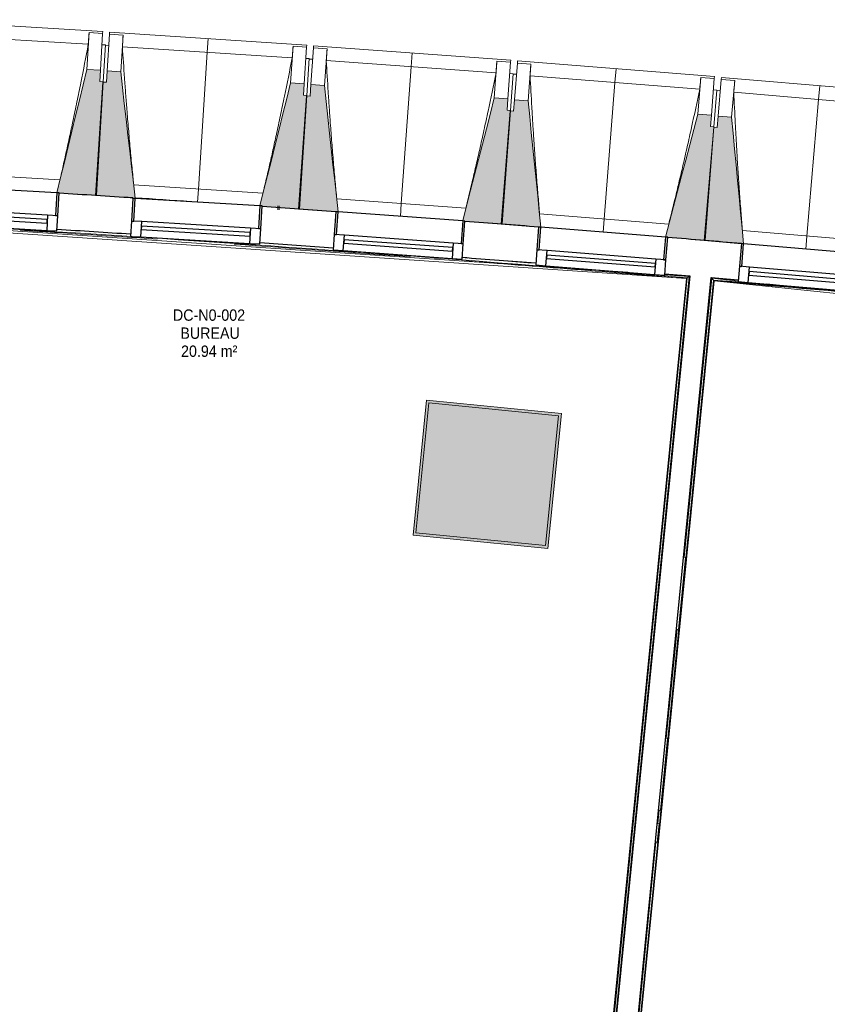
# Model space of a CAD drawing. Header units: millimetres. Extents: x -2845 to 74565, y -36590 to 13748.
# Tile 28 of 53: x 40286 to 43843, y -17938 to -13605. Entities that reach past the tile are written whole.
import ezdxf

# ---------------------------------------------------------------- set-up
doc = ezdxf.new("R2010")
doc.units = ezdxf.units.MM
doc.linetypes.add('Tiret', pattern=[2.5, 1.25, -1.25])
doc.layers.add('A-AREA', color=4, linetype='Tiret', lineweight=100, true_color=0x00ffff)
for name, color, linetype, lineweight in [('A-FLOR-HRAL', 7, 'Continuous', 18), ('A-GENM', 7, 'Continuous', 18), ('A-GLAZ', 7, 'Continuous', 25), ('A-WALL', 7, 'Continuous', 25), ('ESPACE', 7, 'Continuous', 30), ('I-WALL', 7, 'Continuous', 25), ('INSTAL ELECTRIQUE', 7, 'Continuous', 18), ('MUR', 7, 'Continuous', 25), ('S-BEAM', 7, 'Continuous', 18)]:
    doc.layers.add(name, color=color, linetype=linetype, lineweight=lineweight)
doc.styles.add('Arial_2', font='arial.ttf', dxfattribs={"width": 0.9, "height": 50})

# ---------------------------------------------------------------- blocks, each defined once
blk = doc.blocks.new('20_MUR PREFA_01 - Type 1-3119337-2021_015_1111_DCE_1_50_N0 FINI_CFO_GEN')
at = {"layer": 'A-GENM'}
for p, q in [((0, 722.1), (0, 661.4)), ((0, 661.4), (0, 58.5)), ((0, 0.7), (0, 58.5))]:
    blk.add_line(p, q, dxfattribs=at)
blk = doc.blocks.new('B02_DC_STR_rvt-1-2021_015_1111_DCE_1_50_N0 FINI_CFO_GEN')
at = {"layer": 'S-BEAM', "lineweight": 5, "true_color": 0x787878}
for points in [[(-12544.5, -14378.3), (-12515, -13878.3), (-12529.9, -13877.4), (-12527, -13827.5), (-12586.9, -13824), (-12719, -14367.4), (-12709.2, -14367.9), (-12709.2, -14368.6), (-12624, -14373.7)], [(-12374.3, -14391.1), (-12438, -13834.8), (-12497.9, -13830.9), (-12501.2, -13880.8), (-12516.1, -13879.8), (-12548.9, -14379.6), (-12428.1, -14387.5)], [(-11650.8, -14438.5), (-11618.1, -13938.6), (-11633, -13937.7), (-11629.7, -13887.8), (-11689.6, -13883.8), (-11824.8, -14424.6), (-11815.3, -14425.1), (-11815.3, -14427.7), (-11757.5, -14431.5)], [(-11480.8, -14451.6), (-11540.8, -13895.6), (-11600.7, -13891.3), (-11604.2, -13941.2), (-11619.2, -13940.1), (-11655.2, -14439.7), (-11490.7, -14451.6), (-11490.6, -14450.9), (-11488.2, -14451.1)], [(-10757.6, -14504.4), (-10721.5, -14004.8), (-10736.5, -14003.7), (-10732.9, -13953.9), (-10792.8, -13949.6), (-10931.9, -14491.2), (-10922.1, -14491.9), (-10922.1, -14492.6), (-10860.8, -14497)], [(-10587.6, -14518.7), (-10644, -13962.3), (-10703.8, -13957.6), (-10707.8, -14007.4), (-10722.7, -14006.3), (-10762, -14505.6), (-10597.5, -14518.6), (-10597.4, -14517.9), (-10594.6, -14518.1)], [(-9864.8, -14576.2), (-9825.5, -14076.8), (-9840.4, -14075.6), (-9836.5, -14025.8), (-9896.3, -14021.1), (-10039, -14561.8), (-10029.2, -14562.6), (-10029.2, -14563.3), (-9881.2, -14574.9)], [(-9694.9, -14591.5), (-9747.7, -14034.8), (-9807.5, -14029.7), (-9811.7, -14079.5), (-9826.7, -14078.3), (-9869.2, -14577.4), (-9704.8, -14591.4), (-9704.7, -14590.7), (-9701.4, -14591)]]:
    blk.add_hatch(color=8, dxfattribs=at).paths.add_polyline_path(points)
at = {"layer": 'S-BEAM'}
for p, q in [((-12516.9, -13656.7), (-13385.4, -13605.4)), ((-12580.6, -13713.6), (-13328.8, -13669.5)), ((-12577.3, -13662.2), (-12586.9, -13824)), ((-12577.4, -13662.4), (-12577.3, -13662.2)), ((-12577.3, -13662.2), (-12517.4, -13665.7)), ((-12517.4, -13665.7), (-12527, -13827.5)), ((-12516.9, -13656.7), (-12517.4, -13665.7)), ((-12497.9, -13830.9), (-12487.3, -13669.1)), ((-12487.3, -13669.1), (-12486.7, -13660.1)), ((-12487.3, -13669.1), (-12427.4, -13673)), ((-11618.6, -13717), (-12486.7, -13660.1)), ((-12438, -13834.8), (-12427.4, -13673)), ((-12427.4, -13673), (-12427.4, -13673.3)), ((-12505.4, -13716.5), (-12520.4, -13715.6)), ((-12505.4, -13716.5), (-12515, -13878.3)), ((-12490.6, -13719), (-12505.5, -13718)), ((-11682.6, -13773.5), (-12430.5, -13724.5)), ((-11679, -13722.1), (-11689.6, -13883.8)), ((-11679.1, -13722.4), (-11679, -13722.1)), ((-11679, -13722.1), (-11619.1, -13726)), ((-11619.1, -13726), (-11629.7, -13887.8)), ((-11618.6, -13717), (-11619.1, -13726)), ((-11600.7, -13891.3), (-11589, -13729.6)), ((-11589, -13729.6), (-11588.3, -13720.6)), ((-11589, -13729.6), (-11529.2, -13733.9)), ((-10720.6, -13783.2), (-11588.3, -13720.6)), ((-11540.8, -13895.6), (-11529.2, -13733.9)), ((-11529.2, -13733.9), (-11529.1, -13734.2)), ((-11607.4, -13776.9), (-11622.4, -13775.9)), ((-11607.4, -13776.9), (-11618.1, -13938.6)), ((-11592.6, -13779.5), (-11607.5, -13778.4)), ((-10785, -13839.3), (-11532.6, -13785.4)), ((-10781.1, -13787.9), (-10792.8, -13949.6)), ((-10781.1, -13787.9), (-10721.2, -13792.2)), ((-10781.1, -13788.1), (-10781.1, -13787.9)), ((-10721.2, -13792.2), (-10732.9, -13953.9)), ((-10720.6, -13783.2), (-10721.2, -13792.2)), ((-10703.8, -13957.6), (-10691.1, -13796)), ((-10691.1, -13796), (-10690.4, -13787)), ((-10691.1, -13796), (-10631.3, -13800.7)), ((-9823.1, -13855.2), (-10690.4, -13787)), ((-10644, -13962.3), (-10631.3, -13800.7)), ((-10631.3, -13800.7), (-10631.3, -13801)), ((-12527, -13827.5), (-12586.9, -13824)), ((-12529.9, -13877.4), (-12527, -13827.5)), ((-12497.9, -13830.9), (-12501.2, -13880.8)), ((-12438, -13834.8), (-12497.9, -13830.9)), ((-10709.9, -13843.1), (-10724.8, -13842.1)), ((-10709.9, -13843.1), (-10721.5, -14004.8)), ((-10695, -13845.8), (-10710, -13844.7)), ((-9887.9, -13910.9), (-10635.1, -13852.1)), ((-9883.6, -13859.5), (-9896.3, -14021.1)), ((-9883.7, -13859.8), (-9883.6, -13859.5)), ((-9883.6, -13859.5), (-9823.8, -13864.2)), ((-9823.8, -13864.2), (-9836.5, -14025.8)), ((-9823.1, -13855.2), (-9823.8, -13864.2)), ((-9793.7, -13868.2), (-9792.9, -13859.2)), ((-8926.1, -13933), (-9792.9, -13859.2)), ((-12516.1, -13879.8), (-12548.9, -14379.6)), ((-12544.5, -14378.3), (-12515, -13878.3)), ((-12515, -13878.3), (-12529.9, -13877.4)), ((-12501.2, -13880.8), (-12516.1, -13879.8)), ((-11629.7, -13887.8), (-11689.6, -13883.8)), ((-11633, -13937.7), (-11629.7, -13887.8)), ((-11600.7, -13891.3), (-11604.2, -13941.2)), ((-11540.8, -13895.6), (-11600.7, -13891.3)), ((-9807.5, -14029.7), (-9793.7, -13868.2)), ((-9793.7, -13868.2), (-9733.9, -13873.3)), ((-9747.7, -14034.8), (-9733.9, -13873.3)), ((-9733.9, -13873.3), (-9733.9, -13873.6)), ((-11619.2, -13940.1), (-11655.2, -14439.7)), ((-11650.8, -14438.5), (-11618.1, -13938.6)), ((-11618.1, -13938.6), (-11633, -13937.7)), ((-11604.2, -13941.2), (-11619.2, -13940.1)), ((-10732.9, -13953.9), (-10792.8, -13949.6)), ((-9812.8, -13915.2), (-9827.7, -13914.1)), ((-9812.8, -13915.2), (-9825.5, -14076.8)), ((-9798, -13918), (-9812.9, -13916.7)), ((-8991.2, -13988.3), (-9738.1, -13924.7)), ((-10736.5, -14003.7), (-10732.9, -13953.9)), ((-10703.8, -13957.6), (-10707.8, -14007.4)), ((-10644, -13962.3), (-10703.8, -13957.6)), ((-10722.7, -14006.3), (-10762, -14505.6)), ((-10757.6, -14504.4), (-10721.5, -14004.8)), ((-10721.5, -14004.8), (-10736.5, -14003.7)), ((-10707.8, -14007.4), (-10722.7, -14006.3)), ((-9836.5, -14025.8), (-9896.3, -14021.1)), ((-9840.4, -14075.6), (-9836.5, -14025.8)), ((-9807.5, -14029.7), (-9811.7, -14079.5)), ((-9747.7, -14034.8), (-9807.5, -14029.7)), ((-9826.7, -14078.3), (-9869.2, -14577.4)), ((-9864.8, -14576.2), (-9825.5, -14076.8)), ((-9825.5, -14076.8), (-9840.4, -14075.6)), ((-9811.7, -14079.5), (-9826.7, -14078.3)), ((-13275, -14276.6), (-12705.5, -14310.3)), ((-12380.7, -14332), (-11811.4, -14369.3)), ((-12709.3, -14368.6), (-12544.5, -14378.3)), ((-12548.9, -14379.6), (-12374.3, -14391.1)), ((-12099.8, -14408.4), (-12374.3, -14390.4)), ((-11815.5, -14427.7), (-11650.8, -14438.5)), ((-11486.7, -14393.2), (-10917.7, -14434.2)), ((-11655.2, -14439.7), (-11490.7, -14451.6)), ((-10593.1, -14460.2), (-10024.4, -14505)), ((-10922.2, -14492.6), (-10757.6, -14504.4)), ((-10762, -14505.6), (-10597.5, -14518.6)), ((-9700.1, -14533.1), (-9131.6, -14581.5)), ((-10029.3, -14563.2), (-9864.8, -14576.2)), ((-9869.2, -14577.4), (-9704.8, -14591.4))]:
    blk.add_line(p, q, dxfattribs=at)
at = {"layer": 'S-BEAM', "flags": 128}
for points in [[(-12580.6, -13713.6), (-12580, -13703.4), (-12579.3, -13693.2), (-12578.7, -13682.9), (-12578, -13672.7), (-12577.4, -13662.4)], [(-12427.4, -13673.3), (-12428, -13683.5), (-12428.7, -13693.8), (-12429.3, -13704), (-12429.9, -13714.3), (-12430.5, -13724.5)], [(-11682.6, -13773.5), (-11681.9, -13763.3), (-11681.2, -13753.1), (-11680.5, -13742.8), (-11679.8, -13732.6), (-11679.1, -13722.4)], [(-11529.1, -13734.2), (-11529.8, -13744.4), (-11530.5, -13754.7), (-11531.2, -13764.9), (-11531.9, -13775.2), (-11532.6, -13785.4)], [(-10785, -13839.3), (-10784.3, -13829.1), (-10783.5, -13818.8), (-10782.7, -13808.6), (-10781.9, -13798.4), (-10781.1, -13788.1)], [(-10631.3, -13801), (-10632.1, -13811.2), (-10632.8, -13821.4), (-10633.6, -13831.7), (-10634.4, -13841.9), (-10635.1, -13852.1)], [(-12586.9, -13824), (-12603.4, -13892), (-12620, -13960), (-12636.5, -14028), (-12653, -14096), (-12669.6, -14164), (-12686.1, -14232), (-12702.6, -14300), (-12719, -14367.4)], [(-12374.3, -14391.1), (-12382.2, -14321.5), (-12390.2, -14252), (-12398.2, -14182.5), (-12406.1, -14112.9), (-12414.1, -14043.4), (-12422.1, -13973.9), (-12430, -13904.3), (-12438, -13834.8)], [(-9887.9, -13910.9), (-9887.1, -13900.7), (-9886.2, -13890.4), (-9885.4, -13880.2), (-9884.5, -13870), (-9883.7, -13859.8)], [(-11689.6, -13883.8), (-11706.6, -13951.7), (-11723.6, -14019.6), (-11740.6, -14087.5), (-11757.5, -14155.4), (-11774.5, -14223.3), (-11791.5, -14291.2), (-11808.5, -14359.1), (-11824.8, -14424.6)], [(-11480.8, -14451.6), (-11488.2, -14382.7), (-11495.7, -14313.1), (-11503.2, -14243.5), (-11510.7, -14174), (-11518.3, -14104.4), (-11525.8, -14034.8), (-11533.3, -13965.2), (-11540.8, -13895.6)], [(-9733.9, -13873.6), (-9734.7, -13883.8), (-9735.6, -13894), (-9736.4, -13904.2), (-9737.2, -13914.5), (-9738.1, -13924.7)], [(-10792.8, -13949.6), (-10810.2, -14017.3), (-10827.6, -14085.1), (-10845, -14152.9), (-10862.4, -14220.7), (-10879.8, -14288.5), (-10897.3, -14356.3), (-10914.7, -14424.1), (-10931.9, -14491.2)], [(-10587.6, -14518.7), (-10594.6, -14449.7), (-10601.6, -14380.1), (-10608.7, -14310.5), (-10615.8, -14240.8), (-10622.8, -14171.2), (-10629.9, -14101.6), (-10637, -14031.9), (-10644, -13962.3)], [(-9896.3, -14021.1), (-9914.2, -14088.8), (-9932.1, -14156.4), (-9949.9, -14224.1), (-9967.8, -14291.8), (-9985.6, -14359.5), (-10003.5, -14427.1), (-10021.4, -14494.8), (-10039, -14561.8)], [(-9694.9, -14591.5), (-9701.4, -14522.5), (-9708, -14452.9), (-9714.6, -14383.2), (-9721.3, -14313.5), (-9727.9, -14243.8), (-9734.5, -14174.2), (-9741.1, -14104.5), (-9747.7, -14034.8)]]:
    blk.add_lwpolyline(points, dxfattribs=at)
at = {"layer": 'S-BEAM'}
for points, knots in [([(-12705.6, -14310.3), (-12696.1, -14269.1), (-12681.6, -14205.5), (-12662.7, -14119.2), (-12647.1, -14046.1), (-12630.7, -13967.3), (-12607.8, -13854.6), (-12591.3, -13770.1), (-12580.6, -13713.6)], [0.0183438, 0.0183438, 0.0183438, 0.0183438, 0.2222222, 0.3333333, 0.4444444, 0.5833333, 0.7222222, 1, 1, 1, 1]), ([(-12430.5, -13724.5), (-12427.6, -13770.4), (-12423, -13839.2), (-12416.3, -13930.8), (-12410.5, -14005.4), (-12403.9, -14085.6), (-12396.3, -14171.5), (-12388.5, -14253.7), (-12383.1, -14307.2), (-12380.5, -14332)], [0, 0, 0, 0, 0.2222222, 0.3333333, 0.4444444, 0.5833333, 0.7222222, 0.8611111, 0.9816328, 0.9816328, 0.9816328, 0.9816328]), ([(-11811.5, -14369.4), (-11801.7, -14328.3), (-11786.8, -14264.7), (-11767.4, -14178.5), (-11751.3, -14105.6), (-11734.3, -14026.9), (-11710.7, -13914.3), (-11693.7, -13829.9), (-11682.6, -13773.5)], [0.0183438, 0.0183438, 0.0183438, 0.0183438, 0.2222222, 0.3333333, 0.4444444, 0.5833333, 0.7222222, 1, 1, 1, 1]), ([(-11532.6, -13785.4), (-11530, -13831.3), (-11525.9, -13900.1), (-11519.7, -13991.8), (-11514.5, -14066.4), (-11508.4, -14146.6), (-11501.3, -14232.6), (-11494.1, -14314.9), (-11489, -14368.4), (-11486.6, -14393.2)], [0, 0, 0, 0, 0.2222222, 0.3333333, 0.4444444, 0.5833333, 0.7222222, 0.8611111, 0.9816328, 0.9816328, 0.9816328, 0.9816328]), ([(-10917.8, -14434.3), (-10907.7, -14393.2), (-10892.5, -14329.8), (-10872.4, -14243.7), (-10855.8, -14170.9), (-10838.4, -14092.3), (-10814.1, -13979.9), (-10796.5, -13895.6), (-10785, -13839.3)], [0.0183438, 0.0183438, 0.0183438, 0.0183438, 0.2222222, 0.3333333, 0.4444444, 0.5833333, 0.7222222, 1, 1, 1, 1]), ([(-10635.1, -13852.1), (-10632.8, -13898), (-10629.1, -13966.9), (-10623.6, -14058.6), (-10618.8, -14133.2), (-10613.2, -14213.5), (-10606.7, -14299.5), (-10600, -14381.8), (-10595.3, -14435.4), (-10593, -14460.2)], [0, 0, 0, 0, 0.2222222, 0.3333333, 0.4444444, 0.5833333, 0.7222222, 0.8611111, 0.9816328, 0.9816328, 0.9816328, 0.9816328]), ([(-10024.5, -14505), (-10014.2, -14464), (-9998.5, -14400.7), (-9977.9, -14314.7), (-9960.8, -14242), (-9942.9, -14163.5), (-9917.8, -14051.3), (-9899.7, -13967.1), (-9887.9, -13910.9)], [0.0183438, 0.0183438, 0.0183438, 0.0183438, 0.2222222, 0.3333333, 0.4444444, 0.5833333, 0.7222222, 1, 1, 1, 1]), ([(-9738.1, -13924.7), (-9736.1, -13970.6), (-9732.8, -14039.5), (-9727.9, -14131.2), (-9723.6, -14205.9), (-9718.5, -14286.2), (-9712.6, -14372.3), (-9706.4, -14454.6), (-9702, -14508.2), (-9699.9, -14533.1)], [0, 0, 0, 0, 0.2222222, 0.3333333, 0.4444444, 0.5833333, 0.7222222, 0.8611111, 0.9816328, 0.9816328, 0.9816328, 0.9816328])]:
    blk.add_open_spline(points, degree=3, knots=knots, dxfattribs=at)
at = {"layer": 'S-BEAM', "color": 5, "lineweight": 25, "true_color": 0x0000ff}
for p, rotation in [((-12099.9, -14409), 356.249207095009), ((-11206.4, -14472.1), 355.8761407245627), ((-10313.4, -14540.9), 355.5030743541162), ((-9420.8, -14615.6), 355.1300079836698)]:
    blk.add_blockref('20_MUR PREFA_01 - Type 1-3119337-2021_015_1111_DCE_1_50_N0 FINI_CFO_GEN', p, dxfattribs=dict(at, rotation=rotation))
blk = doc.blocks.new('XXX_VIDE FENETRE - 550-377501-2021_015_1111_DCE_1_50_N0 FINI_CFO_GEN')
at = {"layer": 'A-GLAZ'}
for p, q in [((-285, 0), (-285, -100)), ((-275, 0), (-285, 0)), ((275, 0), (-275, 0)), ((-275, -100), (-275, 0)), ((285, 0), (275, 0)), ((275, 0), (275, -100)), ((285, -100), (285, 0)), ((-285, -100), (-275, -100)), ((-240, -100), (-285, -100)), ((-285, -100), (-285, -167.5)), ((-240, -167.5), (-240, -100)), ((240, -100), (-240, -100)), ((240, -100), (240, -167.5)), ((285, -100), (240, -100)), ((275, -100), (285, -100)), ((285, -167.5), (285, -100)), ((-285, -167.5), (-240, -167.5)), ((-240, -167.5), (240, -167.5)), ((240, -167.5), (285, -167.5))]:
    blk.add_line(p, q, dxfattribs=at)
at = {"layer": 'A-GLAZ', "color": 173, "true_color": 0x5c63b1}
for p, q in [((240, -120), (-240, -120)), ((-240, -120), (-240, -135)), ((240, -135), (240, -120)), ((-240, -135), (240, -135))]:
    blk.add_line(p, q, dxfattribs=at)
blk = doc.blocks.new('Garde-corps - Garde-corps-505703-2021_015_1111_DCE_1_50_N0 FINI_CFO_GEN')
at = {"layer": 'A-FLOR-HRAL'}
for p, q in [((-14288.8, -14452.6), (-9946.8, -14744.5)), ((-14003.6, -14461.4), (-10204.3, -14716.8)), ((-11056.7, -14655.1), (-11030.4, -14657)), ((-10933.7, -14652.5), (-10909.1, -14654.3)), ((-10042.2, -14727.7), (-9935.3, -14734.9)), ((-10041.8, -14723.1), (-9932, -14732.2)), ((-9946.8, -14744.5), (-10346.7, -18775.8)), ((-9945, -14743), (-10345, -18775.9)), ((-9943.1, -14741.4), (-10341.1, -18754.3)), ((-9935.3, -14734.9), (-10334, -18754.4)), ((-9979.2, -14740.2), (-9945, -14743)), ((-9946.8, -14744.5), (-9946.8, -14744.5))]:
    blk.add_line(p, q, dxfattribs=at)
at = {"layer": 'A-FLOR-HRAL', "flags": 128}
for points in [[(-9946.8, -14744.5), (-9946.8, -14744.5), (-9946.7, -14744.4), (-9946.5, -14744.3), (-9946.3, -14744.1), (-9946.1, -14743.9), (-9945.9, -14743.7), (-9945.6, -14743.5), (-9945.4, -14743.3), (-9945.2, -14743.2), (-9945, -14743)], [(-9943.1, -14741.4), (-9939.2, -14738.1), (-9935.3, -14734.9)], [(-9935.3, -14734.9), (-9935.2, -14734.8), (-9934.8, -14734.5), (-9934.4, -14734.1), (-9933.8, -14733.7), (-9933.2, -14733.2), (-9932.6, -14732.7), (-9932, -14732.2)]]:
    blk.add_lwpolyline(points, dxfattribs=at)
at = {"layer": 'A-FLOR-HRAL'}
for radius, start, end in [(137273, 85.24477, 87.064083), (137269.6, 86.221927, 86.473789), (137283.1, 86.270695, 86.406616), (137269.6, 85.755463, 86.080121), (137283.1, 85.897745, 86.032794), (137269.6, 85.246202, 85.659974), (137283.1, 85.524362, 85.642176)]:
    blk.add_arc((-21322.9, -151541.9), radius, start, end, dxfattribs=at)
blk = doc.blocks.new('Garde-corps - Garde-corps-505843-2021_015_1111_DCE_1_50_N0 FINI_CFO_GEN')
at = {"layer": 'A-FLOR-HRAL'}
for p, q in [((-10226.9, -18787.6), (-9826.7, -14752.9)), ((-10225.2, -18787.8), (-9825.2, -14754.7)), ((-9956.4, -15971.3), (-9834.6, -14743.3)), ((-9953.9, -16018.3), (-9828.2, -14751)), ((-9837.3, -14740.1), (-9718.3, -14750.1)), ((-9834.6, -14743.3), (-9718.7, -14755.3)), ((-9825.2, -14754.7), (-4600.3, -15294.7)), ((-9591.9, -14768.4), (-4588.7, -15285.5)), ((-9954.5, -16023.8), (-9954.4, -16023)), ((-10032.9, -16814.4), (-9958.4, -16063.1)), ((-9957.9, -16058.4), (-9957.8, -16057.6)), ((-10035.4, -16767.4), (-9987.8, -16287.8)), ((-10036.9, -16854.5), (-10036.8, -16853.7)), ((-10033.4, -16819.9), (-10033.3, -16819.1)), ((-10067.4, -17162.2), (-10037.3, -16859.2)), ((-10072.6, -17143.1), (-10066.8, -17083.9)), ((-10067.9, -17167.6), (-10067.8, -17166.9)), ((-10233.5, -18764.4), (-10080.7, -17224.7)), ((-10226.4, -18765.7), (-10071.8, -17207)), ((-10071.4, -17202.3), (-10071.3, -17201.5))]:
    blk.add_line(p, q, dxfattribs=at)
at = {"layer": 'A-FLOR-HRAL', "flags": 128}
blk.add_lwpolyline([(-9828.2, -14751), (-9831.4, -14747.2), (-9834.6, -14743.3)], dxfattribs=at)
at = {"layer": 'A-FLOR-HRAL'}
for radius, start, end in [(137273, 83.001273, 85.19666), (137271.2, 84.911937, 85.195943), (137269.6, 84.677453, 85.195271)]:
    blk.add_arc((-21322.9, -151541.9), radius, start, end, dxfattribs=at)
for points, knots in [([(-9834.6, -14743.3), (-9834.6, -14743.3), (-9834.6, -14743.3), (-9834.7, -14743.2), (-9834.7, -14743.2), (-9834.8, -14743.1), (-9834.9, -14743), (-9835, -14742.9), (-9835.1, -14742.8), (-9835.2, -14742.7), (-9835.2, -14742.6), (-9835.3, -14742.4), (-9835.5, -14742.3), (-9835.6, -14742.2), (-9835.7, -14742), (-9835.8, -14741.9), (-9835.9, -14741.8), (-9836.1, -14741.6), (-9836.4, -14741.2), (-9836.8, -14740.7), (-9837.1, -14740.3), (-9837.3, -14740.1)], [0, 0, 0, 0, 0.071429, 0.107143, 0.142857, 0.214286, 0.25, 0.285714, 0.321429, 0.357143, 0.392857, 0.428571, 0.464286, 0.5, 0.535714, 0.571429, 0.607143, 0.642857, 0.714286, 0.857143, 1, 1, 1, 1]), ([(-9825.2, -14754.7), (-9825.2, -14754.7), (-9825.2, -14754.6), (-9825.3, -14754.6), (-9825.3, -14754.4), (-9825.5, -14754.3), (-9825.6, -14754.2), (-9825.7, -14754), (-9825.9, -14753.8), (-9826.1, -14753.5), (-9826.3, -14753.4), (-9826.4, -14753.1), (-9826.6, -14753), (-9826.7, -14752.9)], [0.075, 0.075, 0.075, 0.075, 0.15, 0.2125, 0.275, 0.35, 0.425, 0.5, 0.6, 0.7, 0.775, 0.85, 1, 1, 1, 1])]:
    blk.add_open_spline(points, degree=3, knots=knots, dxfattribs=at)
blk = doc.blocks.new('B02_ARC_rvt-1-2021_015_1111_DCE_1_50_N0 FINI_CFO_GEN')
at = {"layer": 'A-AREA'}
blk.add_line((-11747.3, -14432.7), (-11738.3, -14433.4), dxfattribs=at)
at = {"layer": 'A-WALL'}
for p, q in [((-9932, -14732.2), (-10331, -18754.7)), ((-10236.4, -18764.1), (-9837.3, -14740.1))]:
    blk.add_line(p, q, dxfattribs=at)
at = {"layer": 'I-WALL'}
blk.add_line((-12384.3, -14391.6), (-12384.2, -14389.7), dxfattribs=at)
at = {"layer": 'I-WALL', "flags": 128}
for points in [[(-10041.8, -14723.1), (-9986.9, -14727.6), (-9932, -14732.2)], [(-9837.3, -14740.1), (-9777.8, -14745.1), (-9718.3, -14750.1)]]:
    blk.add_lwpolyline(points, dxfattribs=at)
at = {"layer": 'I-WALL'}
for radius, start, end in [(137443.1, 86.271104, 86.406868), (137443.1, 85.89772, 86.03348), (137443.1, 85.524338, 85.660104), (137283.1, 86.270695, 86.406617), (137283.1, 85.897745, 86.032794), (137443.1, 85.150956, 85.286722), (137283.1, 85.524362, 85.659852)]:
    blk.add_arc((-21322.9, -151541.9), radius, start, end, dxfattribs=at)
at = {"layer": 'MUR'}
blk.add_arc((-21322.9, -151541.9), 137443.1, 86.164982, 86.266982, dxfattribs=at)
at = {"layer": 'A-FLOR-HRAL', "lineweight": 18}
for name in ['Garde-corps - Garde-corps-505703-2021_015_1111_DCE_1_50_N0 FINI_CFO_GEN', 'Garde-corps - Garde-corps-505843-2021_015_1111_DCE_1_50_N0 FINI_CFO_GEN']:
    blk.add_blockref(name, (0, 0), dxfattribs=at)
at = {"layer": 'A-GLAZ', "lineweight": 18}
for p, rotation in [((-12993.7, -14351.2), 356.6222734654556), ((-12099.8, -14408.4), 356.6222734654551), ((-11206.3, -14471.4), 355.8761407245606), ((-10313.3, -14540.2), 355.5030743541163), ((-9420.8, -14614.9), 355.1300079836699)]:
    blk.add_blockref('XXX_VIDE FENETRE - 550-377501-2021_015_1111_DCE_1_50_N0 FINI_CFO_GEN', p, dxfattribs=dict(at, rotation=rotation))
blk = doc.blocks.new('604_DALLE LED 600x600MM - 26W 4000K 3600lm-4677864-2021_015_1111_DCE_1_50_N0 FINI_CFO_GEN')
at = {"layer": 'INSTAL ELECTRIQUE', "true_color": 0xf6d57a}
h = blk.add_hatch(color=41, dxfattribs=at)
h.paths.add_polyline_path([(-298.5, -298.5), (-298.5, 298.5), (298.5, 298.5), (298.5, -298.5), (-288.1, -298.5)])
h.paths.add_polyline_path([(-287, -287), (287, -287), (287, 287), (-287, 287), (-287, -230.1)])
blk.add_hatch(color=41, dxfattribs=at).paths.add_polyline_path([(-287, -287), (-287, 287), (287, 287), (287, -287)])
at = {"layer": 'INSTAL ELECTRIQUE'}
for p, q in [((-298.5, -298.5), (-298.5, 298.5)), ((-298.5, 298.5), (298.5, 298.5)), ((-287, 287), (-287, -287)), ((-287, 287), (287, 287)), ((287, -287), (287, 287)), ((298.5, 298.5), (298.5, -298.5)), ((298.5, -298.5), (-298.5, -298.5)), ((287, -287), (-287, -287))]:
    blk.add_line(p, q, dxfattribs=at)
blk = doc.blocks.new('Legrand_Mosaic_plaque_2x10_mod_blanc_078828L - Legrand_Mosaic_plaque_2x10_mod_blanc_078828L-4777335-2021_015_1111_DCE_1_50_N0 FINI_CFO_GEN')
at = {"layer": 'INSTAL ELECTRIQUE'}
for p, q in [((-4793.5, -17950.1), (-4756.5, -17634.3)), ((-4756.5, -17634.3), (-4764.9, -17633.3)), ((-4801.9, -17949.1), (-4793.5, -17950.1))]:
    blk.add_line(p, q, dxfattribs=at)
blk = doc.blocks.new('Legrand_Mosaic_prise_2P_T_FB_surface_à_détrompage_2_mod_rouge_077170L - Legrand_Mosaic_prise_2P_T_FB_surface_à_détrompage_2_mod_rouge_077170L-921805-2021_015_1111_DCE_1_50_N0 FINI_CFO_GEN')
at = {"layer": 'INSTAL ELECTRIQUE'}
blk.add_line((-4782.3, -17859.3), (-4787.6, -17904), dxfattribs=at)
at = {"layer": 'INSTAL ELECTRIQUE', "flags": 128}
for points in [[(-4783, -17873.7), (-4783, -17873.8), (-4783.1, -17873.9), (-4783.1, -17874), (-4783.1, -17874.1), (-4783.1, -17874.2), (-4783.1, -17874.2), (-4783.2, -17874.3), (-4783.2, -17874.4), (-4783.2, -17874.5), (-4783.3, -17874.5), (-4783.3, -17874.6), (-4783.4, -17874.7), (-4783.4, -17874.7), (-4783.5, -17874.8), (-4783.5, -17874.9), (-4783.6, -17874.9), (-4783.6, -17875), (-4783.7, -17875.1), (-4783.8, -17875.1), (-4783.8, -17875.2), (-4783.9, -17875.2), (-4784, -17875.3), (-4784, -17875.3), (-4784.1, -17875.3)], [(-4783.7, -17871.9), (-4783.7, -17872), (-4783.6, -17872), (-4783.6, -17872.1), (-4783.5, -17872.2), (-4783.4, -17872.2), (-4783.4, -17872.3), (-4783.3, -17872.4), (-4783.3, -17872.4), (-4783.3, -17872.5), (-4783.2, -17872.6), (-4783.2, -17872.7), (-4783.2, -17872.7), (-4783.1, -17872.8), (-4783.1, -17872.9), (-4783.1, -17873), (-4783.1, -17873.1), (-4783, -17873.1), (-4783, -17873.2), (-4783, -17873.3), (-4783, -17873.4), (-4783, -17873.5), (-4783, -17873.6), (-4783, -17873.6), (-4783, -17873.7), (-4783, -17873.7)]]:
    blk.add_lwpolyline(points, dxfattribs=at)
blk = doc.blocks.new('Legrand_Mosaic_plaque_2x2_mod_vertical_blanc_078822L - Legrand_Mosaic_plaque_2x2_mod_vertical_blanc_078822L-V20-2021_015_1111_DCE_1_50_N0 FINI_CFO_GEN')
at = {"layer": 'INSTAL ELECTRIQUE'}
for p, q in [((1950.8, -26156.4), (1949.2, -26164.7)), ((1949.2, -26164.7), (2029.8, -26180.1)), ((2029.8, -26180.1), (2031.4, -26171.8))]:
    blk.add_line(p, q, dxfattribs=at)
blk = doc.blocks.new('Legrand_Mosaic_prise_RJ45_cat_6_FTP_2_mod_blanc_076565 - Legrand_Mosaic_prise_RJ45_cat_6_FTP_2_mod_blanc_076565-1147599-2021_015_1111_DCE_1_50_N0 FINI_CFO_GEN')
at = {"layer": 'INSTAL ELECTRIQUE'}
for p, q in [((-23127.5, -17278.8), (-23126.8, -17323.8)), ((-23127, -17283.5), (-23127, -17278.8)), ((-23127, -17278.8), (-23126, -17278.8)), ((-23126.9, -17284.3), (-23127, -17283.5)), ((-23127, -17283.5), (-23126.9, -17284.3)), ((-23127, -17283.5), (-23126, -17283.5)), ((-23126.4, -17318.3), (-23126.9, -17284.3)), ((-23126.9, -17284.3), (-23125.9, -17284.3)), ((-23126, -17278.8), (-23126, -17283.5)), ((-23125.9, -17284.3), (-23126, -17283.5)), ((-23126, -17283.5), (-23125.9, -17284.3)), ((-23125.9, -17284.3), (-23125.4, -17318.3)), ((-23126.4, -17319.1), (-23126.4, -17318.3)), ((-23126.4, -17318.3), (-23126.4, -17319.1)), ((-23126.4, -17318.3), (-23125.4, -17318.3)), ((-23126.3, -17323.8), (-23126.4, -17319.1)), ((-23125.4, -17319.1), (-23126.4, -17319.1)), ((-23126.3, -17323.8), (-23125.3, -17323.8)), ((-23125.4, -17319.1), (-23125.4, -17318.3)), ((-23125.4, -17318.3), (-23125.4, -17319.1)), ((-23125.4, -17319.1), (-23125.3, -17323.8))]:
    blk.add_line(p, q, dxfattribs=at)
blk = doc.blocks.new('Legrand_Mosaic_link_prise_2P_T_FB_surface_2_mod_blanc_077145L - Legrand_Mosaic_link_prise_2P_T_FB_surface_2_mod_blanc_077145L-V37-2021_015_1111_DCE_1_50_N0 FINI_CFO_GEN')
at = {"layer": 'INSTAL ELECTRIQUE', "flags": 128}
for points in [[(-4041.4, -26460.1), (-4041.4, -26460), (-4041.4, -26459.9), (-4041.4, -26459.9), (-4041.4, -26459.8), (-4041.3, -26459.7), (-4041.3, -26459.6), (-4041.3, -26459.5), (-4041.2, -26459.5)], [(-4041.4, -26460.9), (-4041.4, -26460.8), (-4041.4, -26460.7), (-4041.4, -26460.6), (-4041.4, -26460.5), (-4041.4, -26460.5), (-4041.4, -26460.4), (-4041.4, -26460.3), (-4041.4, -26460.2), (-4041.4, -26460.1), (-4041.4, -26460.1)]]:
    blk.add_lwpolyline(points, dxfattribs=at)
blk = doc.blocks.new('Legrand_Mosaic_link_prise_2P_T_FB_surface_2_mod_blanc_077145L - Legrand_Mosaic_link_prise_2P_T_FB_surface_2_mod_blanc_077145L-682338-2021_015_1111_DCE_1_50_N0 FINI_CFO_GEN')
at = {"layer": 'INSTAL ELECTRIQUE'}
blk.add_line((-15978.9, -20461.6), (-15934, -20463.4), dxfattribs=at)
at = {"layer": 'INSTAL ELECTRIQUE', "flags": 128}
for points in [[(-15965.3, -20462.1), (-15965.2, -20462), (-15965.1, -20462), (-15965, -20462), (-15965, -20462), (-15964.9, -20462), (-15964.8, -20461.9), (-15964.7, -20461.9), (-15964.6, -20461.9), (-15964.5, -20461.9), (-15964.5, -20461.9)], [(-15964.5, -20461.9), (-15964.4, -20461.9), (-15964.3, -20462), (-15964.3, -20462), (-15964.2, -20462), (-15964.1, -20462), (-15964, -20462), (-15963.9, -20462), (-15963.9, -20462.1), (-15963.8, -20462.1)]]:
    blk.add_lwpolyline(points, dxfattribs=at)
blk = doc.blocks.new('Legrand_Mosaic_prise_2P_T_FB_surface_à_détrompage_2_mod_rouge_077170L - Legrand_Mosaic_prise_2P_T_FB_surface_à_détrompage_2_mod_rouge_077170L-V42-2021_015_1111_DCE_1_50_N0 FINI_CFO_GEN')
at = {"layer": 'INSTAL ELECTRIQUE', "flags": 128}
for points in [[(-4783, -17873.7), (-4783, -17873.8), (-4783.1, -17873.9), (-4783.1, -17874), (-4783.1, -17874.1), (-4783.1, -17874.2), (-4783.1, -17874.2), (-4783.2, -17874.3), (-4783.2, -17874.4), (-4783.2, -17874.5), (-4783.3, -17874.5), (-4783.3, -17874.6), (-4783.4, -17874.7), (-4783.4, -17874.7), (-4783.5, -17874.8), (-4783.5, -17874.9), (-4783.6, -17874.9), (-4783.6, -17875), (-4783.7, -17875.1), (-4783.8, -17875.1)], [(-4783.4, -17872.3), (-4783.3, -17872.4), (-4783.3, -17872.4), (-4783.3, -17872.5), (-4783.2, -17872.6), (-4783.2, -17872.7), (-4783.2, -17872.7), (-4783.1, -17872.8), (-4783.1, -17872.9), (-4783.1, -17873), (-4783.1, -17873.1), (-4783, -17873.1), (-4783, -17873.2), (-4783, -17873.3), (-4783, -17873.4), (-4783, -17873.5), (-4783, -17873.6), (-4783, -17873.6), (-4783, -17873.7), (-4783, -17873.7)]]:
    blk.add_lwpolyline(points, dxfattribs=at)
blk = doc.blocks.new('Legrand_Mosaic_link_prise_2P_T_FB_surface_2_mod_blanc_077145L - Legrand_Mosaic_link_prise_2P_T_FB_surface_2_mod_blanc_077145L-V43-2021_015_1111_DCE_1_50_N0 FINI_CFO_GEN')
at = {"layer": 'INSTAL ELECTRIQUE', "flags": 128}
for points in [[(-4768.1, -17739.6), (-4768.1, -17739.6), (-4768.1, -17739.7), (-4768.2, -17739.8), (-4768.2, -17739.9), (-4768.2, -17740), (-4768.2, -17740.1), (-4768.3, -17740.1), (-4768.3, -17740.2), (-4768.3, -17740.3)], [(-4768.2, -17738.8), (-4768.1, -17738.9), (-4768.1, -17739), (-4768.1, -17739), (-4768.1, -17739.1), (-4768.1, -17739.2), (-4768.1, -17739.3), (-4768.1, -17739.4), (-4768.1, -17739.5), (-4768.1, -17739.5), (-4768.1, -17739.6)]]:
    blk.add_lwpolyline(points, dxfattribs=at)
blk = doc.blocks.new('Legrand_Mosaic_prise_RJ45_cat_6_FTP_2_mod_blanc_076565 - Legrand_Mosaic_prise_RJ45_cat_6_FTP_2_mod_blanc_076565-V44-2021_015_1111_DCE_1_50_N0 FINI_CFO_GEN')
at = {"layer": 'INSTAL ELECTRIQUE'}
for p, q in [((-4765.6, -17720.6), (-4765.5, -17719.8)), ((-4765.5, -17719.8), (-4765.6, -17720.6)), ((-4764.6, -17720.7), (-4764.5, -17719.9)), ((-4764.5, -17719.9), (-4764.6, -17720.7)), ((-4761.5, -17686), (-4761.4, -17685.2)), ((-4761.4, -17685.2), (-4761.5, -17686)), ((-4760.5, -17686.1), (-4760.5, -17685.4)), ((-4760.5, -17685.4), (-4760.5, -17686.1))]:
    blk.add_line(p, q, dxfattribs=at)
blk = doc.blocks.new('Legrand_Mosaic_link_prise_2P_T_FB_surface_2_mod_blanc_077145L - Legrand_Mosaic_link_prise_2P_T_FB_surface_2_mod_blanc_077145L-V45-2021_015_1111_DCE_1_50_N0 FINI_CFO_GEN')
at = {"layer": 'INSTAL ELECTRIQUE'}
for q in [(-10042.9, -16903.8), (-10038.7, -16859)]:
    blk.add_line((-10038.4, -16859.1), q, dxfattribs=at)
at = {"layer": 'INSTAL ELECTRIQUE', "flags": 128}
for points in [[(-10039.7, -16873.4), (-10039.7, -16873.5), (-10039.7, -16873.6), (-10039.7, -16873.7), (-10039.7, -16873.8), (-10039.8, -16873.9), (-10039.8, -16873.9), (-10039.8, -16874), (-10039.8, -16874.1), (-10039.9, -16874.2)], [(-10039.7, -16872.7), (-10039.7, -16872.8), (-10039.7, -16872.8), (-10039.7, -16872.9), (-10039.7, -16873), (-10039.7, -16873.1), (-10039.7, -16873.2), (-10039.7, -16873.3), (-10039.7, -16873.3), (-10039.7, -16873.4), (-10039.7, -16873.4)]]:
    blk.add_lwpolyline(points, dxfattribs=at)
blk = doc.blocks.new('Legrand_Mosaic_prise_RJ45_cat_6_FTP_2_mod_blanc_076565 - Legrand_Mosaic_prise_RJ45_cat_6_FTP_2_mod_blanc_076565-V46-2021_015_1111_DCE_1_50_N0 FINI_CFO_GEN')
at = {"layer": 'INSTAL ELECTRIQUE'}
for p, q in [((-10034, -16814.3), (-10038.4, -16859.1)), ((-10037.5, -16854.4), (-10037.4, -16853.6)), ((-10037.4, -16853.6), (-10037.5, -16854.4)), ((-10037.4, -16853.6), (-10034, -16819.8)), ((-10037.4, -16853.6), (-10036.4, -16853.7)), ((-10036.5, -16854.5), (-10036.4, -16853.7)), ((-10036.4, -16853.7), (-10036.5, -16854.5)), ((-10033, -16819.9), (-10036.4, -16853.7)), ((-10034, -16819), (-10033.5, -16814.3)), ((-10034, -16819.8), (-10034, -16819)), ((-10034, -16819), (-10034, -16819.8)), ((-10034, -16819), (-10033, -16819.1)), ((-10034, -16819.8), (-10033, -16819.9)), ((-10033.5, -16814.3), (-10032.5, -16814.4)), ((-10032.5, -16814.4), (-10033, -16819.1)), ((-10033, -16819.9), (-10033, -16819.1)), ((-10033, -16819.1), (-10033, -16819.9)), ((-10038.4, -16859.1), (-10038.7, -16859)), ((-10037.9, -16859.1), (-10037.5, -16854.4)), ((-10037.9, -16859.1), (-10036.9, -16859.2)), ((-10036.5, -16854.5), (-10037.5, -16854.4)), ((-10036.5, -16854.5), (-10036.9, -16859.2))]:
    blk.add_line(p, q, dxfattribs=at)
blk = doc.blocks.new('B02_ELE_rvt-1-2021_015_1111_DCE_1_50_N0 FINI_CFO_GEN')
at = {"layer": 'INSTAL ELECTRIQUE', "lineweight": 18, "extrusion": (0, 0, -1), "rotation": 95.66454318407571}
blk.add_blockref('604_DALLE LED 600x600MM - 26W 4000K 3600lm-4677864-2021_015_1111_DCE_1_50_N0 FINI_CFO_GEN', (10823.9, -15605.9), dxfattribs=at)
at = {"layer": 'INSTAL ELECTRIQUE', "lineweight": 18}
for name, p, rotation in [('Legrand_Mosaic_plaque_2x10_mod_blanc_078828L - Legrand_Mosaic_plaque_2x10_mod_blanc_078828L-4777335-2021_015_1111_DCE_1_50_N0 FINI_CFO_GEN', (-5507.5, 1743.9), 1.014867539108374), ('Legrand_Mosaic_prise_RJ45_cat_6_FTP_2_mod_blanc_076565 - Legrand_Mosaic_prise_RJ45_cat_6_FTP_2_mod_blanc_076565-1147599-2021_015_1111_DCE_1_50_N0 FINI_CFO_GEN', (14990.8, -1487.4), 353.4566157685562), ('Legrand_Mosaic_prise_RJ45_cat_6_FTP_2_mod_blanc_076565 - Legrand_Mosaic_prise_RJ45_cat_6_FTP_2_mod_blanc_076565-V44-2021_015_1111_DCE_1_50_N0 FINI_CFO_GEN', (-5507.5, 1743.9), 1.014867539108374), ('Legrand_Mosaic_link_prise_2P_T_FB_surface_2_mod_blanc_077145L - Legrand_Mosaic_link_prise_2P_T_FB_surface_2_mod_blanc_077145L-682338-2021_015_1111_DCE_1_50_N0 FINI_CFO_GEN', (9539.1, -33203.8), 266.669156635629), ('Legrand_Mosaic_prise_2P_T_FB_surface_à_détrompage_2_mod_rouge_077170L - Legrand_Mosaic_prise_2P_T_FB_surface_à_détrompage_2_mod_rouge_077170L-921805-2021_015_1111_DCE_1_50_N0 FINI_CFO_GEN', (-5498.7, 1833.4), 1.014867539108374), ('Legrand_Mosaic_link_prise_2P_T_FB_surface_2_mod_blanc_077145L - Legrand_Mosaic_link_prise_2P_T_FB_surface_2_mod_blanc_077145L-V43-2021_015_1111_DCE_1_50_N0 FINI_CFO_GEN', (-5507.5, 1743.9), 1.014867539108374), ('Legrand_Mosaic_prise_2P_T_FB_surface_à_détrompage_2_mod_rouge_077170L - Legrand_Mosaic_prise_2P_T_FB_surface_à_détrompage_2_mod_rouge_077170L-921805-2021_015_1111_DCE_1_50_N0 FINI_CFO_GEN', (-5503.1, 1788.7), 1.014867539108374), ('Legrand_Mosaic_prise_2P_T_FB_surface_à_détrompage_2_mod_rouge_077170L - Legrand_Mosaic_prise_2P_T_FB_surface_à_détrompage_2_mod_rouge_077170L-V42-2021_015_1111_DCE_1_50_N0 FINI_CFO_GEN', (-5498.7, 1833.4), 1.014867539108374), ('Legrand_Mosaic_prise_2P_T_FB_surface_à_détrompage_2_mod_rouge_077170L - Legrand_Mosaic_prise_2P_T_FB_surface_à_détrompage_2_mod_rouge_077170L-921805-2021_015_1111_DCE_1_50_N0 FINI_CFO_GEN', (-5507.5, 1743.9), 1.014867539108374), ('Legrand_Mosaic_prise_2P_T_FB_surface_à_détrompage_2_mod_rouge_077170L - Legrand_Mosaic_prise_2P_T_FB_surface_à_détrompage_2_mod_rouge_077170L-V42-2021_015_1111_DCE_1_50_N0 FINI_CFO_GEN', (-5503.1, 1788.7), 1.014867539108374), ('Legrand_Mosaic_prise_2P_T_FB_surface_à_détrompage_2_mod_rouge_077170L - Legrand_Mosaic_prise_2P_T_FB_surface_à_détrompage_2_mod_rouge_077170L-V42-2021_015_1111_DCE_1_50_N0 FINI_CFO_GEN', (-5507.5, 1743.9), 1.014867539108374), ('Legrand_Mosaic_plaque_2x10_mod_blanc_078828L - Legrand_Mosaic_plaque_2x10_mod_blanc_078828L-4777335-2021_015_1111_DCE_1_50_N0 FINI_CFO_GEN', (-5586.5, 947.8), 1.014867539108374), ('Legrand_Mosaic_prise_RJ45_cat_6_FTP_2_mod_blanc_076565 - Legrand_Mosaic_prise_RJ45_cat_6_FTP_2_mod_blanc_076565-V44-2021_015_1111_DCE_1_50_N0 FINI_CFO_GEN', (-5586.5, 947.8), 1.014867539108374), ('Legrand_Mosaic_link_prise_2P_T_FB_surface_2_mod_blanc_077145L - Legrand_Mosaic_link_prise_2P_T_FB_surface_2_mod_blanc_077145L-V43-2021_015_1111_DCE_1_50_N0 FINI_CFO_GEN', (-5586.5, 947.8), 1.014867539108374), ('Legrand_Mosaic_prise_2P_T_FB_surface_à_détrompage_2_mod_rouge_077170L - Legrand_Mosaic_prise_2P_T_FB_surface_à_détrompage_2_mod_rouge_077170L-921805-2021_015_1111_DCE_1_50_N0 FINI_CFO_GEN', (-5577.6, 1037.4), 1.014867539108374), ('Legrand_Mosaic_prise_2P_T_FB_surface_à_détrompage_2_mod_rouge_077170L - Legrand_Mosaic_prise_2P_T_FB_surface_à_détrompage_2_mod_rouge_077170L-V42-2021_015_1111_DCE_1_50_N0 FINI_CFO_GEN', (-5577.6, 1037.4), 1.014867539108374), ('Legrand_Mosaic_prise_2P_T_FB_surface_à_détrompage_2_mod_rouge_077170L - Legrand_Mosaic_prise_2P_T_FB_surface_à_détrompage_2_mod_rouge_077170L-921805-2021_015_1111_DCE_1_50_N0 FINI_CFO_GEN', (-5582.1, 992.6), 1.014867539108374), ('Legrand_Mosaic_prise_2P_T_FB_surface_à_détrompage_2_mod_rouge_077170L - Legrand_Mosaic_prise_2P_T_FB_surface_à_détrompage_2_mod_rouge_077170L-V42-2021_015_1111_DCE_1_50_N0 FINI_CFO_GEN', (-5582.1, 992.6), 1.014867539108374), ('Legrand_Mosaic_prise_2P_T_FB_surface_à_détrompage_2_mod_rouge_077170L - Legrand_Mosaic_prise_2P_T_FB_surface_à_détrompage_2_mod_rouge_077170L-921805-2021_015_1111_DCE_1_50_N0 FINI_CFO_GEN', (-5586.5, 947.8), 1.014867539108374), ('Legrand_Mosaic_prise_2P_T_FB_surface_à_détrompage_2_mod_rouge_077170L - Legrand_Mosaic_prise_2P_T_FB_surface_à_détrompage_2_mod_rouge_077170L-V42-2021_015_1111_DCE_1_50_N0 FINI_CFO_GEN', (-5586.5, 947.8), 1.014867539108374), ('Legrand_Mosaic_plaque_2x2_mod_vertical_blanc_078822L - Legrand_Mosaic_plaque_2x2_mod_vertical_blanc_078822L-V20-2021_015_1111_DCE_1_50_N0 FINI_CFO_GEN', (-35958.2, -21522.3), 95.16582505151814), ('Legrand_Mosaic_prise_RJ45_cat_6_FTP_2_mod_blanc_076565 - Legrand_Mosaic_prise_RJ45_cat_6_FTP_2_mod_blanc_076565-1147599-2021_015_1111_DCE_1_50_N0 FINI_CFO_GEN', (14877.4, -2631.3), 353.4566157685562), ('Legrand_Mosaic_link_prise_2P_T_FB_surface_2_mod_blanc_077145L - Legrand_Mosaic_link_prise_2P_T_FB_surface_2_mod_blanc_077145L-V37-2021_015_1111_DCE_1_50_N0 FINI_CFO_GEN', (-13161.6, -43764.2), 182.0510373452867)]:
    blk.add_blockref(name, p, dxfattribs=dict(at, rotation=rotation))
for name in ['Legrand_Mosaic_prise_RJ45_cat_6_FTP_2_mod_blanc_076565 - Legrand_Mosaic_prise_RJ45_cat_6_FTP_2_mod_blanc_076565-V46-2021_015_1111_DCE_1_50_N0 FINI_CFO_GEN', 'Legrand_Mosaic_link_prise_2P_T_FB_surface_2_mod_blanc_077145L - Legrand_Mosaic_link_prise_2P_T_FB_surface_2_mod_blanc_077145L-V45-2021_015_1111_DCE_1_50_N0 FINI_CFO_GEN']:
    blk.add_blockref(name, (0, 0), dxfattribs=at)

msp = doc.modelspace()

# ---------------------------------------------------------------- block references
at = {"lineweight": 5}
for name in ['B02_DC_STR_rvt-1-2021_015_1111_DCE_1_50_N0 FINI_CFO_GEN', 'B02_ARC_rvt-1-2021_015_1111_DCE_1_50_N0 FINI_CFO_GEN', 'B02_ELE_rvt-1-2021_015_1111_DCE_1_50_N0 FINI_CFO_GEN']:
    msp.add_blockref(name, (53169.3, 0), dxfattribs=at)

# ---------------------------------------------------------------- texts
at = {"layer": 'ESPACE', "color": 8, "true_color": 0x808080, "char_height": 50, "attachment_point": 1, "style": 'Arial_2'}
for s, insert, width in [('DC-N0-002', (40961.3, -14880.3), 382.405), ('BUREAU', (40994, -14959.7), 303.038), ('20.94 m²', (40997, -15039.1), 299.43)]:
    msp.add_mtext(s, dxfattribs=dict(at, insert=insert, width=width))

doc.saveas('drawing.dxf')
